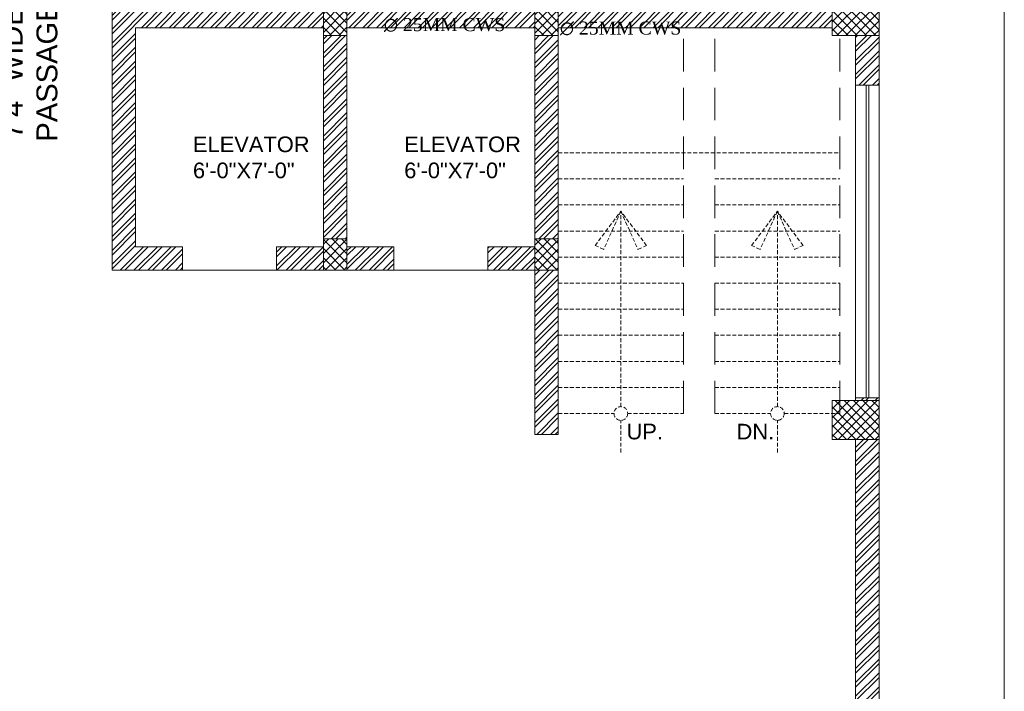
# Model space of a CAD drawing. Header units: inches. Extents: x 119662 to 158499, y 12149 to 20675.
# Tile 87 of 97: x 125240 to 125617, y 19246 to 19503. Entities that reach past the tile are written whole.
import ezdxf

# ---------------------------------------------------------------- set-up
doc = ezdxf.new("R2010")
doc.units = ezdxf.units.IN
doc.header["$MEASUREMENT"] = 0
doc.linetypes.add('HIDDEN', pattern=[0.375, 0.25, -0.125])
for name, color, linetype, lineweight in [('door 2', 42, 'Continuous', 20), ('PD_BRICK WALL_115', 134, 'Continuous', 30), ('PD_BRICK WALL_230', 4, 'Continuous', 50), ('PD_COLUMN', 2, 'Continuous', 60), ('PD_FURNITURE_LOOSE', 20, 'Continuous', 18), ('PD_HATCH', 45, 'Continuous', 9), ('PD_STAIR', 32, 'Continuous', 13), ('PD_WINDOW', 140, 'Continuous', 25), ('PP-TEXT', 7, 'Continuous', 40)]:
    doc.layers.add(name, color=color, linetype=linetype, lineweight=lineweight)
doc.layers.add('PD_025_TEXT', color=61, linetype='Continuous')
doc.styles.add('MtX_Times_New_Roman', font='times.ttf')
doc.styles.get("Standard").update_dxf_attribs({"font": 'times.ttf', "height": 4})
doc.styles.add('style1', font='arial.ttf', dxfattribs={"height": 500})
doc.styles.add('STYLE3', font='romans.shx', dxfattribs={"height": 4})
pattern_1 = [(45, (284116.9407, 45358.2446), (-1.767766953, 1.767766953), []), (135, (284116.9407, 45358.2446), (-1.767766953, -1.767766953), [])]

# ---------------------------------------------------------------- blocks, each defined once
blk = doc.blocks.new('FIRST FLOOR')
at = {"layer": 'PD_HATCH', "lineweight": 5}
h = blk.add_hatch(dxfattribs=at)
h.set_pattern_fill('ANSI32', color=251, scale=10)
h.set_pattern_definition([(45, (138679.5072, 18754.504), (-2.65165, 2.65165), []), (45, (138681.275, 18754.504), (-2.65165, 2.65165), [])])
h.paths.add_polyline_path([(138682.66, 18797.25), (138673.66, 18797.25), (138673.66, 18715.75), (138682.66, 18715.75)])
h.paths.add_polyline_path([(139044.16, 18649.75), (138874.66, 18649.75), (138874.66, 18640.75), (139044.16, 18640.75)])
h.paths.add_polyline_path([(139228.66, 18649.75), (139059.16, 18649.75), (139059.16, 18640.75), (139228.66, 18640.75)])
h.paths.add_polyline_path([(138682.66, 19513.75), (138673.66, 19513.75), (138673.66, 19432.25), (138682.66, 19432.25)])
h.paths.add_polyline_path([(138682.66, 19417.25), (138673.66, 19417.25), (138673.66, 19277.25), (138682.66, 19277.25)])
h.paths.add_polyline_path([(138682.66, 19262.25), (138673.66, 19262.25), (138673.66, 19122.25), (138682.66, 19122.25)])
h.paths.add_polyline_path([(138682.66, 19107.25), (138673.66, 19107.25), (138673.66, 18967.25), (138682.66, 18967.25)])
h.paths.add_polyline_path([(138682.66, 18952.25), (138673.66, 18952.25), (138673.66, 18812.25), (138682.66, 18812.25)])
h.paths.add_polyline_path([(139774.66, 19588.75), (139608.16, 19588.75), (139608.16, 19579.75), (139774.66, 19579.75)])
h.paths.add_polyline_path([(139593.16, 19588.75), (139428.16, 19588.75), (139428.16, 19579.75), (139593.16, 19579.75)])
h.paths.add_polyline_path([(139413.16, 19588.75), (139243.66, 19588.75), (139243.66, 19579.75), (139413.16, 19579.75)])
h.paths.add_polyline_path([(139228.66, 19588.75), (139059.16, 19588.75), (139059.16, 19579.75), (139228.66, 19579.75)])
h.paths.add_polyline_path([(138859.66, 19588.75), (138748.66, 19588.75), (138748.66, 19579.75), (138859.66, 19579.75)])
h.paths.add_polyline_path([(138733.66, 19588.75), (138673.66, 19588.75), (138673.66, 19528.75), (138682.66, 19528.75), (138682.66, 19579.75), (138733.66, 19579.75)])
h.paths.add_polyline_path([(138682.66, 18700.75), (138673.66, 18700.75), (138673.66, 18640.75), (138733.66, 18640.75), (138733.66, 18649.75), (138682.66, 18649.75)])
h.paths.add_polyline_path([(138859.66, 18649.75), (138748.66, 18649.75), (138748.66, 18640.75), (138859.66, 18640.75)])
h.paths.add_polyline_path([(139268.41, 18649.75), (139243.66, 18649.75), (139243.66, 18640.75), (139268.41, 18640.75)])
h.paths.add_polyline_path([(139413.16, 18649.75), (139388.41, 18649.75), (139388.41, 18640.75), (139413.16, 18640.75)])
h.paths.add_polyline_path([(139450.66, 18649.75), (139428.16, 18649.75), (139428.16, 18640.75), (139450.66, 18640.75)])
h.paths.add_polyline_path([(139593.16, 18649.75), (139570.66, 18649.75), (139570.66, 18640.75), (139593.16, 18640.75)])
h.paths.add_polyline_path([(139630.66, 18649.75), (139608.16, 18649.75), (139608.16, 18640.75), (139630.66, 18640.75)])
h.paths.add_polyline_path([(139774.66, 18649.75), (139750.66, 18649.75), (139750.66, 18640.75), (139774.66, 18640.75)])
h.paths.add_polyline_path([(139789.66, 18658.75), (139780.66, 18658.75)])
h.paths.add_polyline_path([(139789.66, 18797.25), (139780.66, 18797.25), (139780.66, 18658.75), (139789.66, 18658.75)])
h.paths.add_polyline_path([(139789.66, 18952.25), (139780.66, 18952.25), (139780.66, 18812.25), (139789.66, 18812.25)])
h.paths.add_polyline_path([(139789.66, 19262.25), (139780.66, 19262.25), (139780.66, 18967.25), (139789.66, 18967.25)])
h.paths.add_polyline_path([(139789.66, 19570.75), (139780.66, 19570.75), (139780.66, 19432.25), (139789.66, 19432.25)])
h.paths.add_polyline_path([(139771.66, 19429.25), (139666.66, 19429.25), (139666.66, 19420.25), (139771.66, 19420.25)])
h.paths.add_polyline_path([(139666.66, 19417.25), (139657.66, 19417.25), (139657.66, 19339.25), (139666.66, 19339.25)])
h.paths.add_polyline_path([(139657.66, 19429.25), (139585.66, 19429.25), (139585.66, 19420.25), (139657.66, 19420.25)])
h.paths.add_polyline_path([(139585.66, 19417.25), (139576.66, 19417.25), (139576.66, 19339.25), (139585.66, 19339.25)])
h.paths.add_polyline_path([(139576.66, 19429.25), (139495.66, 19429.25), (139495.66, 19327.25), (139522.66, 19327.25), (139522.66, 19336.25), (139504.66, 19336.25), (139504.66, 19420.25), (139576.66, 19420.25)])
h.paths.add_polyline_path([(139576.66, 19336.25), (139558.66, 19336.25), (139558.66, 19327.25), (139576.66, 19327.25)], flags=17)
h.paths.add_polyline_path([(139603.66, 19336.25), (139585.66, 19336.25), (139585.66, 19327.25), (139603.66, 19327.25)])
h.paths.add_polyline_path([(139657.66, 19336.25), (139639.66, 19336.25), (139639.66, 19327.25), (139657.66, 19327.25)])
h.paths.add_polyline_path([(139666.66, 19327.25), (139657.66, 19327.25), (139657.66, 19264.25), (139666.66, 19264.25)])
h.paths.add_polyline_path([(139789.66, 19278.25), (139780.66, 19278.25), (139780.66, 19277.25), (139789.66, 19277.25)])
h.paths.add_polyline_path([(139789.66, 19417.25), (139780.66, 19417.25), (139780.66, 19398.25), (139789.66, 19398.25)])
h.paths.add_polyline_path([(138911.41, 19579.75), (138911.41, 19588.75), (138874.66, 19588.75), (138874.66, 19579.75)])
h.paths.add_polyline_path([(139007.41, 19588.75), (139007.41, 19579.75), (139044.16, 19579.75), (139044.16, 19588.75)])
h = blk.add_hatch(dxfattribs=at)
h.set_pattern_fill('ANSI37', color=251, scale=20)
h.set_pattern_definition(pattern_1)
h.paths.add_polyline_path([(139789.66, 19417.25), (139789.66, 19432.25), (139771.66, 19432.25), (139771.66, 19417.25)])
h = blk.add_hatch(dxfattribs=at)
h.set_pattern_fill('ANSI37', color=251, scale=20)
h.set_pattern_definition(pattern_1)
h.paths.add_polyline_path([(139666.66, 19417.25), (139666.66, 19429.25), (139657.66, 19429.25), (139657.66, 19417.25)])
h.paths.add_polyline_path([(139585.66, 19417.25), (139585.66, 19429.25), (139576.66, 19429.25), (139576.66, 19417.25)])
h.paths.add_polyline_path([(139585.66, 19327.25), (139585.66, 19339.25), (139576.66, 19339.25), (139576.66, 19327.25)])
h.paths.add_polyline_path([(139666.66, 19339.25), (139657.66, 19339.25), (139657.66, 19327.25), (139666.66, 19327.25)])
h = blk.add_hatch(dxfattribs=at)
h.set_pattern_fill('ANSI37', color=251, scale=20)
h.set_pattern_definition(pattern_1)
h.paths.add_polyline_path([(139789.66, 19277.25), (139789.66, 19262.25), (139771.66, 19262.25), (139771.66, 19277.25)])
at = {"layer": 'door 2', "color": 251, "lineweight": 5}
for p, q in [((139522.66, 19327.25), (139558.66, 19327.25)), ((139603.66, 19327.25), (139639.66, 19327.25))]:
    blk.add_line(p, q, dxfattribs=at)
at = {"layer": 'PD_BRICK WALL_115', "color": 251, "lineweight": 5}
for p, q in [((139495.66, 19327.25), (139495.66, 19429.25)), ((139504.66, 19336.25), (139504.66, 19420.25)), ((139576.66, 19420.25), (139504.66, 19420.25)), ((139576.66, 19336.25), (139576.66, 19420.25)), ((139585.66, 19336.25), (139585.66, 19420.25)), ((139657.66, 19420.25), (139585.66, 19420.25)), ((139657.66, 19336.25), (139657.66, 19420.25)), ((139666.66, 19264.25), (139666.66, 19420.25)), ((139771.66, 19420.25), (139666.66, 19420.25)), ((139780.66, 19398.25), (139780.66, 19417.25)), ((139789.66, 19417.25), (139789.66, 19398.25)), ((139780.66, 19398.25), (139789.66, 19398.25)), ((139522.66, 19336.25), (139504.66, 19336.25)), ((139522.66, 19336.25), (139522.66, 19327.25)), ((139576.66, 19336.25), (139558.66, 19336.25)), ((139558.66, 19336.25), (139558.66, 19327.25)), ((139603.66, 19336.25), (139585.66, 19336.25)), ((139603.66, 19336.25), (139603.66, 19327.25)), ((139657.66, 19336.25), (139639.66, 19336.25)), ((139639.66, 19336.25), (139639.66, 19327.25)), ((139522.66, 19327.25), (139495.66, 19327.25)), ((139576.66, 19327.25), (139558.66, 19327.25)), ((139603.66, 19327.25), (139576.66, 19327.25)), ((139657.66, 19327.25), (139639.66, 19327.25)), ((139657.66, 19264.25), (139657.66, 19327.25)), ((139780.66, 19277.25), (139780.66, 19278.25)), ((139780.66, 19278.25), (139789.66, 19278.25)), ((139789.66, 18967.25), (139789.66, 19278.25)), ((139666.66, 19264.25), (139657.66, 19264.25)), ((139780.66, 18967.25), (139780.66, 19262.25))]:
    blk.add_line(p, q, dxfattribs=at)
at = {"layer": 'PD_BRICK WALL_230', "color": 251, "lineweight": 5}
blk.add_line((139576.66, 19327.25), (139576.66, 19429.25), dxfattribs=at)
at = {"layer": 'PD_COLUMN', "color": 251, "lineweight": 5}
for points in [[(139789.66, 19417.25), (139789.66, 19432.25), (139771.66, 19432.25), (139771.66, 19417.25)], [(139576.66, 19417.25), (139576.66, 19429.25), (139585.66, 19429.25), (139585.66, 19417.25)], [(139666.66, 19417.25), (139666.66, 19429.25), (139657.66, 19429.25), (139657.66, 19417.25)], [(139576.66, 19339.25), (139576.66, 19327.25), (139585.66, 19327.25), (139585.66, 19339.25)], [(139666.66, 19339.25), (139666.66, 19327.25), (139657.66, 19327.25), (139657.66, 19339.25)], [(139789.66, 19277.25), (139789.66, 19262.25), (139771.66, 19262.25), (139771.66, 19277.25)]]:
    blk.add_lwpolyline(points, close=True, dxfattribs=at)
at = {"layer": 'PD_FURNITURE_LOOSE', "color": 251, "linetype": 'HIDDEN', "lineweight": 5, "ltscale": 50}
for p, q in [((139714.66, 19272.25), (139714.66, 19420.25)), ((139726.66, 19272.25), (139726.66, 19420.25)), ((139774.66, 19272.25), (139774.66, 19417.25))]:
    blk.add_line(p, q, dxfattribs=at)
at = {"layer": 'PD_FURNITURE_LOOSE', "color": 251, "linetype": 'HIDDEN', "lineweight": 5}
blk.add_lwpolyline([(139789.66, 19588.75), (139837.66, 19588.75), (139837.66, 18640.75), (139789.66, 18640.75)], dxfattribs=at)
at = {"layer": 'PD_STAIR', "color": 251, "linetype": 'HIDDEN', "lineweight": 5, "ltscale": 6}
for p, q in [((139666.66, 19372.25), (139774.66, 19372.25)), ((139666.66, 19362.25), (139714.66, 19362.25)), ((139726.66, 19362.25), (139774.66, 19362.25)), ((139666.66, 19352.25), (139714.66, 19352.25)), ((139726.66, 19352.25), (139774.66, 19352.25)), ((139666.66, 19342.25), (139714.66, 19342.25)), ((139726.66, 19342.25), (139774.66, 19342.25)), ((139666.66, 19332.25), (139714.66, 19332.25)), ((139726.66, 19332.25), (139774.66, 19332.25)), ((139666.66, 19322.25), (139714.66, 19322.25)), ((139726.66, 19322.25), (139774.66, 19322.25)), ((139666.66, 19312.25), (139714.66, 19312.25)), ((139726.66, 19312.25), (139774.66, 19312.25)), ((139666.66, 19302.25), (139714.66, 19302.25)), ((139726.66, 19302.25), (139774.66, 19302.25)), ((139666.66, 19292.25), (139714.66, 19292.25)), ((139726.66, 19292.25), (139774.66, 19292.25)), ((139666.66, 19282.25), (139714.66, 19282.25)), ((139726.66, 19282.25), (139774.66, 19282.25)), ((139666.66, 19272.25), (139688.04, 19272.25)), ((139693.28, 19272.25), (139714.66, 19272.25)), ((139726.66, 19272.25), (139748.04, 19272.25)), ((139753.28, 19272.25), (139774.66, 19272.25))]:
    blk.add_line(p, q, dxfattribs=at)
for points in [[(139690.66, 19349.84), (139684.08, 19335.21), (139680.77, 19336.7), (139690.66, 19349.84)], [(139690.66, 19274.87), (139690.66, 19349.84)], [(139690.66, 19349.84), (139697.23, 19335.21), (139700.54, 19336.7), (139690.66, 19349.84)], [(139750.66, 19349.84), (139744.08, 19335.21), (139740.77, 19336.7), (139750.66, 19349.84)], [(139750.66, 19274.87), (139750.66, 19349.84)], [(139750.66, 19349.84), (139757.23, 19335.21), (139760.54, 19336.7), (139750.66, 19349.84)], [(139690.66, 19257.29), (139690.66, 19269.63)], [(139750.66, 19257.29), (139750.66, 19269.63)]]:
    blk.add_lwpolyline(points, dxfattribs=at)
for centre in [(139690.66, 19272.25), (139750.66, 19272.25)]:
    blk.add_circle(centre, 2.62, dxfattribs=at)
at = {"layer": 'PD_WINDOW', "color": 251, "lineweight": 5}
for p, q in [((139780.66, 19278.25), (139780.66, 19398.25)), ((139784.66, 19278.25), (139784.66, 19398.25)), ((139785.66, 19278.25), (139785.66, 19398.25)), ((139789.66, 19278.25), (139789.66, 19398.25))]:
    blk.add_line(p, q, dxfattribs=at)
at = {"layer": 'PD_025_TEXT', "color": 251, "insert": (139453.31, 19338.29), "char_height": 8, "width": 128.4952, "attachment_point": 1, "rotation": 90, "style": 'style1'}
blk.add_mtext('\\pi39.404;7\'4" WIDE\\P\\pi38.269;PASSAGE', dxfattribs=at)
at = {"layer": 'PD_025_TEXT', "color": 251, "char_height": 6, "attachment_point": 1}
for insert, width in [((139526.62, 19378.53), 137.3386), ((139607.62, 19378.53), 130.1434)]:
    blk.add_mtext('{\\fArial|b0|i0|c0|p34;ELEVATOR\\P6\'-0"X7\'-0"}', dxfattribs=dict(at, insert=insert, width=width))
at = {"layer": 'PD_025_TEXT', "color": 251, "char_height": 8, "attachment_point": 1, "style": 'style1'}
for s, insert, width in [('\\pi12.634;HAND WASH \\P\\pi30.661;AREA', (139317.21, 19306.13), 91.7722), ('\\pi23.376;12\' X 7\'5"', (139281.71, 19280.34), 91.7722), ('\\pi62.733;FOYER\\P\\pi58.944;11\'6" X 9\'', (139022.74, 19210.96), 162.9076)]:
    blk.add_mtext(s, dxfattribs=dict(at, insert=insert, width=width))
at = {"layer": 'PD_STAIR', "color": 251, "linetype": 'HIDDEN', "ltscale": 6, "char_height": 6, "width": 132.0418, "attachment_point": 5, "style": 'STYLE3'}
for s, insert in [('{\\fArial|b0|i0|c0|p34;UP.}', (139699.82, 19265.29)), ('{\\fArial|b0|i0|c0|p34;DN.}', (139742.23, 19265.29))]:
    blk.add_mtext(s, dxfattribs=dict(at, insert=insert))
blk = doc.blocks.new('zw$A087')
at = {"layer": 'PP-TEXT', "style": 'MtX_Times_New_Roman'}
for p in [(866.16, -151.79), (933.63, -153.11)]:
    blk.add_text('∅ 25MM CWS ', height=5, dxfattribs=at).set_placement(p)

msp = doc.modelspace()

# ---------------------------------------------------------------- block references
at = {"color": 8}
msp.add_blockref('FIRST FLOOR', (-14220.26, 79.93), dxfattribs=at)

# ---------------------------------------------------------------- next in the draw order: block references
msp.add_blockref('zw$A087', (124513.4, 19650.68))

doc.saveas('drawing.dxf')
